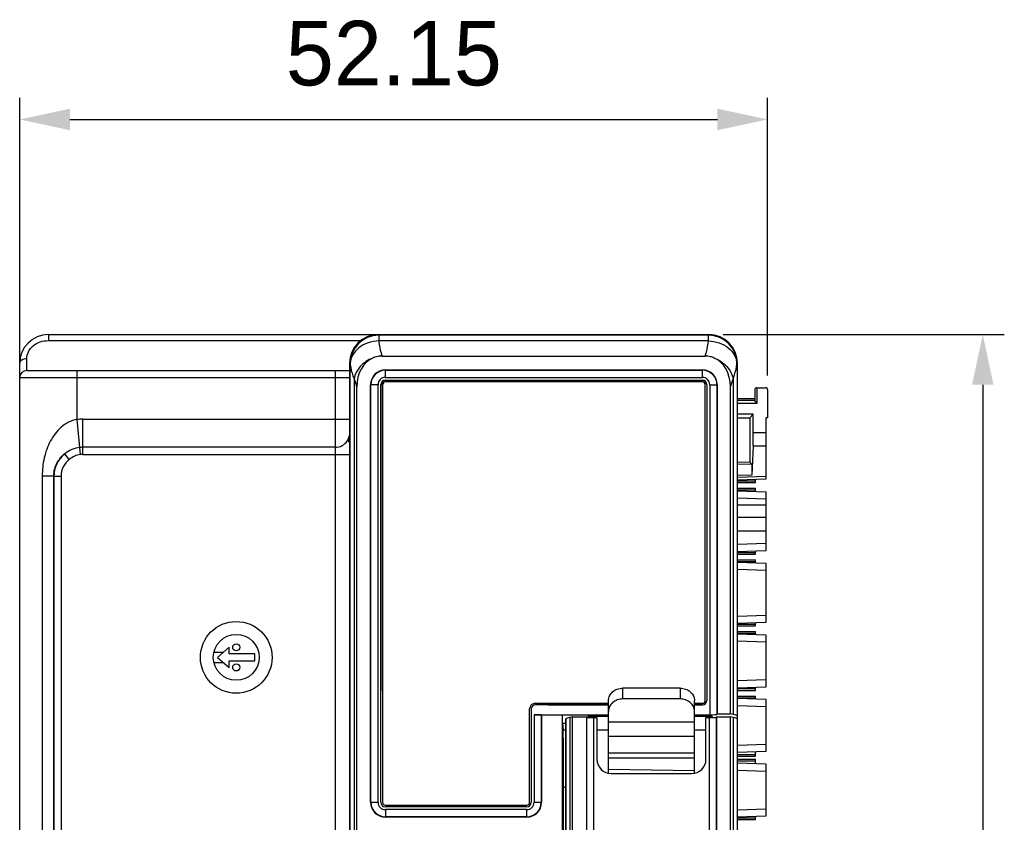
# Model space of a CAD drawing. Header units: millimetres. Extents: x 0 to 421, y 0 to 299.
# Tile 10 of 14: x 118 to 187, y 113 to 169. Entities that reach past the tile are written whole.
import ezdxf

# ---------------------------------------------------------------- set-up
doc = ezdxf.new("R2010")
doc.units = ezdxf.units.MM
doc.header["$LTSCALE"] = 65.395
doc.header["$PDMODE"] = 3
doc.header["$PDSIZE"] = 0.01
doc.layers.get('0').update_dxf_attribs({"linetype": 'CONTINUOUS'})
doc.layers.get('Defpoints').update_dxf_attribs({"linetype": 'CONTINUOUS'})
for name, color, linetype in [('COUPLER-SHAPE', 7, 'CONTINUOUS'), ('IO_COUPLER_MODULE-DIM', 7, 'CONTINUOUS'), ('TERMINAL_PLUG-SHAPE', 7, 'CONTINUOUS')]:
    doc.layers.add(name, color=color, linetype=linetype)
doc.styles.get("Standard").update_dxf_attribs({"font": 'gothic.ttf'})
doc.dimstyles.new('DIMSTYLE_1', dxfattribs={"dimtxt": 3.5, "dimasz": 3.5, "dimexe": 1.5, "dimexo": 1, "dimgap": 0.875, "dimtad": 1, "dimdec": 5, "dimdsep": 46, "dimtxsty": 'STANDARD', "dimblk": '_FILLED', "dimblk1": '_FILLED', "dimblk2": '_FILLED', "dimcen": 0.09, "dimadec": 5, "dimazin": 2, "dimtp": 0.2, "dimtm": 0.2, "dimtfac": 1, "dimtdec": 5, "dimtofl": 0, "dimtmove": 0, "dimatfit": 3, "dimldrblk": '_FILLED', "dimfxl": 1, "dimtolj": 1, "dimarcsym": 0})

# ---------------------------------------------------------------- blocks, each defined once
blk = doc.blocks.new('_FILLED')
at = {"color": 0, "linetype": 'ByBlock'}
blk.add_solid([(0, 0), (-1, 0.214), (-1, -0.214)], dxfattribs=at)
blk = doc.blocks.new('*D138')
at = {"layer": 'Defpoints', "color": 0, "linetype": 'Continuous'}
for p in [(170.299, 162.214), (118.149, 144.214), (170.299, 143.364)]:
    blk.add_point(p, dxfattribs=at)
at = {"layer": 'IO_COUPLER_MODULE-DIM', "color": 0, "linetype": 'Continuous', "lineweight": -2}
for p, q in [((118.149, 145.214), (118.149, 163.714)), ((170.299, 144.364), (170.299, 163.714)), ((121.649, 162.214), (166.799, 162.214))]:
    blk.add_line(p, q, dxfattribs=at)
at = {"layer": 'IO_COUPLER_MODULE-DIM', "color": 0, "linetype": 'Continuous', "lineweight": -2, "xscale": 3.5, "yscale": 3.5, "zscale": 3.5, "rotation": 180}
blk.add_blockref('_FILLED', (118.149, 162.214), dxfattribs=at)
at = {"layer": 'IO_COUPLER_MODULE-DIM', "color": 0, "linetype": 'Continuous', "lineweight": -2, "xscale": 3.5, "yscale": 3.5, "zscale": 3.5}
blk.add_blockref('_FILLED', (170.299, 162.214), dxfattribs=at)
at = {"layer": 'IO_COUPLER_MODULE-DIM', "color": 0, "linetype": 'Continuous', "insert": (144.235, 169.089), "char_height": 4.5, "attachment_point": 2, "line_spacing_factor": 0.9}
blk.add_mtext('\\A1;52.15', dxfattribs=at)
blk = doc.blocks.new('*D139')
at = {"layer": 'Defpoints', "color": 0, "linetype": 'Continuous'}
for p in [(166.199, 147.214), (166.202, 46.214), (185.299, 46.214)]:
    blk.add_point(p, dxfattribs=at)
at = {"layer": 'IO_COUPLER_MODULE-DIM', "color": 0, "linetype": 'Continuous', "lineweight": -2}
for p, q in [((167.199, 147.214), (186.799, 147.214)), ((185.299, 143.714), (185.299, 49.714)), ((167.202, 46.214), (186.799, 46.214))]:
    blk.add_line(p, q, dxfattribs=at)
at = {"layer": 'IO_COUPLER_MODULE-DIM', "color": 0, "linetype": 'Continuous', "lineweight": -2, "xscale": 3.5, "yscale": 3.5, "zscale": 3.5}
for p, rotation in [((185.299, 147.214), 90), ((185.299, 46.214), 270)]:
    blk.add_blockref('_FILLED', p, dxfattribs=dict(at, rotation=rotation))
at = {"layer": 'IO_COUPLER_MODULE-DIM', "color": 0, "linetype": 'Continuous', "insert": (178.424, 96.773), "char_height": 4.5, "attachment_point": 2, "rotation": 90, "line_spacing_factor": 0.9}
blk.add_mtext('\\A1;101', dxfattribs=at)

msp = doc.modelspace()

# ---------------------------------------------------------------- linework, layer by layer
at = {"layer": 'COUPLER-SHAPE', "color": 7, "linetype": 'Continuous'}
for p, q in [((120.149485, 147.214469), (120.149485, 146.797802)), ((120.149485, 147.214469), (166.199485, 147.214469)), ((143.146745, 147.214469), (143.17562, 147.185594)), ((143.183566, 147.178726), (143.183566, 146.781467)), ((166.165405, 147.178726), (143.183566, 147.178726)), ((166.165405, 146.781467), (166.165405, 147.178726)), ((166.173351, 147.185594), (166.202226, 147.214469)), ((120.149485, 146.797802), (141.930085, 146.797802)), ((166.165405, 146.781467), (143.183566, 146.781467)), ((118.649485, 144.714469), (118.649485, 145.547802)), ((143.40229, 145.74223), (143.411519, 145.714469)), ((143.411519, 145.714469), (165.937452, 145.714469)), ((165.937452, 145.714469), (165.946681, 145.74223)), ((118.149485, 48.814469), (118.149485, 145.214469)), ((141.149485, 145.21721), (141.17836, 145.188334)), ((141.149485, 145.214469), (141.149485, 48.214469)), ((141.17836, 145.188334), (141.17836, 49.443065)), ((168.17061, 145.188334), (168.199485, 145.21721)), ((168.17061, 145.188334), (168.17061, 120.628047)), ((168.199485, 120.398897), (168.199485, 145.214469)), ((118.149485, 144.214469), (141.149485, 144.214469)), ((118.649485, 144.714469), (141.149485, 144.714469)), ((122.149485, 141.296013), (122.149485, 144.714469)), ((140.149485, 144.714469), (140.149485, 48.714469)), ((143.649485, 144.749389), (165.749485, 144.749389)), ((143.649485, 144.231624), (143.649485, 144.73132)), ((143.649485, 144.73132), (165.749485, 144.73132)), ((143.649485, 144.231624), (165.749485, 144.231624)), ((165.749485, 144.231624), (165.749485, 144.73132)), ((141.461699, 144.14223), (141.461699, 52.855612)), ((141.461699, 144.14223), (141.649485, 143.577351)), ((141.649485, 54.550249), (141.649485, 143.577351)), ((142.614565, 114.614469), (142.614565, 143.714469)), ((142.632634, 114.614469), (142.632634, 143.714469)), ((143.13233, 143.714469), (142.632634, 143.714469)), ((143.13233, 114.614469), (143.13233, 143.714469)), ((143.330285, 114.614469), (143.330285, 143.714469)), ((143.349485, 122.390598), (143.349485, 143.714469)), ((143.449485, 143.714469), (143.449485, 114.614469)), ((143.649485, 144.033669), (165.749485, 144.033669)), ((143.649485, 144.014469), (165.749485, 144.014469)), ((165.749485, 143.914469), (143.649485, 143.914469)), ((165.949485, 121.714469), (165.949485, 143.714469)), ((166.049485, 143.714469), (166.049485, 121.714469)), ((166.068686, 143.714469), (166.068686, 121.714469)), ((166.266641, 143.714469), (166.266641, 120.714469)), ((166.266641, 143.714469), (166.766336, 143.714469)), ((166.766336, 143.714469), (166.766336, 120.739758)), ((166.784406, 143.714469), (166.784406, 120.766876)), ((167.699485, 143.577351), (167.887272, 144.14223)), ((167.699485, 120.766876), (167.699485, 143.577351)), ((167.887272, 144.14223), (167.887272, 120.727404)), ((169.549485, 143.514469), (169.549485, 142.414469)), ((169.549485, 143.514469), (170.149485, 143.514469)), ((169.399485, 143.364469), (169.399485, 142.564469)), ((170.299485, 143.364469), (170.299485, 141.414469)), ((168.199485, 142.764469), (169.399485, 142.764469)), ((169.399485, 142.614469), (168.199485, 142.614469)), ((169.549485, 142.414469), (168.199485, 142.414469)), ((169.399485, 142.564469), (169.549485, 142.414469)), ((169.293856, 141.65884), (168.199485, 141.65884)), ((169.293856, 141.65884), (169.049485, 141.414469)), ((169.293856, 140.396012), (169.293856, 141.65884)), ((122.392404, 138.858598), (122.149485, 141.296019)), ((122.54583, 138.866198), (122.54583, 141.315688)), ((122.54583, 141.315688), (141.149485, 141.315688)), ((168.199485, 141.414469), (169.049485, 141.414469)), ((169.049485, 141.414469), (169.049485, 138.325041)), ((170.199485, 137.164469), (170.199485, 141.414469)), ((170.299485, 141.414469), (170.199485, 141.414469)), ((169.293856, 140.396012), (170.199485, 140.396012)), ((169.282784, 139.465261), (169.191932, 137.420479)), ((169.282784, 139.465261), (170.199485, 139.465261)), ((121.602267, 138.509139), (121.292813, 138.901107)), ((140.149485, 139.356096), (122.54583, 139.356096)), ((122.54583, 138.866198), (141.149485, 138.866198)), ((169.049485, 138.325041), (168.199485, 138.295359)), ((169.189527, 138.189804), (168.199485, 138.156703)), ((169.189527, 138.189804), (169.049485, 138.325041)), ((169.189527, 138.189804), (169.191932, 137.420479)), ((119.719955, 137.361201), (120.503972, 137.361201)), ((119.719955, 137.361199), (119.719955, 56.067737)), ((120.503972, 137.361201), (120.503972, 56.067737)), ((120.532634, 137.332538), (120.503972, 137.361201)), ((120.532634, 137.332538), (120.532634, 56.096399)), ((121.03233, 137.332538), (120.532634, 137.332538)), ((121.03233, 137.332538), (121.03233, 56.096399)), ((169.191932, 137.420479), (168.199485, 137.387297)), ((168.199485, 137.269272), (170.199485, 137.339114)), ((168.199485, 137.094627), (170.199485, 137.164469)), ((168.199485, 137.031626), (169.449485, 137.031626)), ((168.199485, 136.914469), (169.449485, 136.914469)), ((169.449485, 136.914469), (169.449485, 137.138278)), ((168.199485, 136.514469), (169.449485, 136.514469)), ((168.199485, 136.397311), (169.449485, 136.397311)), ((168.199485, 136.33431), (170.199485, 136.264469)), ((169.449485, 136.290659), (169.449485, 136.514469)), ((170.199485, 132.164469), (170.199485, 136.264469)), ((168.199485, 135.834005), (170.199485, 135.764164)), ((170.199485, 135.314469), (168.199485, 135.314469)), ((170.199485, 134.463677), (168.199485, 134.463677)), ((168.199485, 133.532925), (170.199485, 133.532925)), ((168.199485, 132.594932), (170.199485, 132.664773)), ((168.199485, 132.094627), (170.199485, 132.164469)), ((168.199485, 132.031626), (169.449485, 132.031626)), ((168.199485, 131.914469), (169.449485, 131.914469)), ((169.449485, 131.914469), (169.449485, 132.138278)), ((168.199485, 131.514469), (169.449485, 131.514469)), ((168.199485, 131.397311), (169.449485, 131.397311)), ((170.199485, 131.264469), (168.199485, 131.33431)), ((169.449485, 131.290659), (169.449485, 131.514469)), ((170.199485, 127.164469), (170.199485, 131.264469)), ((170.199485, 130.764164), (168.199485, 130.834005)), ((168.199485, 127.594932), (170.199485, 127.664773)), ((168.199485, 127.094627), (170.199485, 127.164469)), ((168.199485, 127.031626), (169.449485, 127.031626)), ((169.449485, 126.914469), (169.449485, 127.138278)), ((168.199485, 126.914469), (169.449485, 126.914469)), ((168.199485, 126.514469), (169.449485, 126.514469)), ((168.199485, 126.397311), (169.449485, 126.397311)), ((170.199485, 126.264469), (168.199485, 126.33431)), ((169.449485, 126.290659), (169.449485, 126.514469)), ((170.199485, 125.764164), (168.199485, 125.834005)), ((170.199485, 122.664469), (170.199485, 126.264469)), ((131.688236, 125.064469), (132.323875, 125.064469)), ((131.949485, 124.714469), (132.749485, 125.414469)), ((132.323875, 125.04206), (132.323875, 125.064469)), ((132.749485, 124.964469), (132.749485, 125.414469)), ((134.549485, 124.964469), (132.749485, 124.964469)), ((134.549485, 124.464469), (134.549485, 124.964469)), ((131.688236, 124.364469), (132.323875, 124.364469)), ((131.949485, 124.714469), (132.749485, 124.014469)), ((132.323875, 124.364469), (132.323875, 124.386878)), ((132.749485, 124.014469), (132.749485, 124.464469)), ((132.749485, 124.464469), (134.549485, 124.464469)), ((168.199485, 123.094932), (170.199485, 123.164773)), ((168.199485, 122.594627), (170.199485, 122.664469)), ((168.199485, 122.531626), (169.449485, 122.531626)), ((168.199485, 122.414469), (169.449485, 122.414469)), ((169.449485, 122.414469), (169.449485, 122.638278)), ((154.099485, 121.514469), (159.199485, 121.514469)), ((165.199485, 121.514469), (165.749485, 121.514469)), ((168.199485, 122.014469), (169.449485, 122.014469)), ((168.199485, 121.897311), (169.449485, 121.897311)), ((170.199485, 121.764469), (168.199485, 121.83431)), ((169.449485, 121.790659), (169.449485, 122.014469)), ((170.199485, 118.164469), (170.199485, 121.764469)), ((153.699485, 114.614469), (153.699485, 121.114469)), ((153.818686, 121.114469), (153.818686, 114.614469)), ((159.199485, 121.395268), (154.099485, 121.395268)), ((154.99427, 121.414469), (159.199485, 121.414469)), ((165.199485, 121.414469), (165.749485, 121.414469)), ((165.749485, 121.395268), (165.199485, 121.395268)), ((170.199485, 121.264164), (168.199485, 121.334005)), ((154.016641, 120.714469), (154.016641, 114.614469)), ((154.016641, 120.714469), (159.199485, 120.714469)), ((154.516336, 120.697618), (154.516336, 114.614469)), ((154.534406, 120.679548), (154.516336, 120.697618)), ((154.534406, 120.679548), (154.534406, 114.614469)), ((155.999485, 120.679548), (154.534406, 120.679548)), ((155.999485, 48.214469), (155.999485, 120.714469)), ((157.742342, 120.540697), (157.760072, 120.593931)), ((159.199485, 120.59131), (157.760072, 120.593931)), ((157.787356, 120.525705), (157.809207, 120.59131)), ((165.199485, 120.714469), (166.266641, 120.714469)), ((166.438899, 120.593931), (165.199485, 120.59131)), ((166.414708, 120.516417), (166.389764, 120.59131)), ((166.464281, 120.517722), (166.438899, 120.593931)), ((166.784406, 120.766876), (166.766336, 120.739758)), ((166.784406, 120.766876), (167.699485, 120.766876)), ((167.887272, 120.727404), (167.699485, 120.766876)), ((168.199485, 120.599171), (168.17061, 120.628047)), ((155.999485, 120.111779), (156.045088, 119.655342)), ((156.199485, 120.111779), (155.999485, 120.111779)), ((156.045088, 119.655342), (156.199485, 119.655342)), ((158.399485, 119.655342), (159.199485, 119.655342)), ((165.199485, 119.655342), (165.999485, 119.655342)), ((168.199485, 118.594932), (170.199485, 118.664773)), ((168.199485, 118.094627), (170.199485, 118.164469)), ((169.449485, 117.814469), (169.449485, 118.138278)), ((168.199485, 117.931626), (169.449485, 117.931626)), ((168.199485, 117.814469), (169.449485, 117.814469)), ((168.199485, 117.614469), (169.449485, 117.614469)), ((168.199485, 117.497311), (169.449485, 117.497311)), ((169.449485, 117.290659), (169.449485, 117.614469)), ((170.199485, 117.264469), (168.199485, 117.33431)), ((170.199485, 116.764164), (168.199485, 116.834005)), ((170.199485, 113.664469), (170.199485, 117.264469)), ((156.064936, 49.214469), (156.064936, 115.660824)), ((156.064936, 115.660824), (156.199485, 115.660824)), ((142.614565, 114.614469), (143.13233, 114.614469)), ((143.649485, 114.414469), (153.499485, 114.414469)), ((153.499485, 114.295268), (143.649485, 114.295268)), ((143.649485, 114.097313), (143.649485, 113.597618)), ((153.499485, 114.097313), (143.649485, 114.097313)), ((153.499485, 113.579548), (153.499485, 114.097313)), ((154.016641, 114.614469), (154.534406, 114.614469)), ((168.199485, 114.094932), (170.199485, 114.164773)), ((153.499485, 113.597618), (143.649485, 113.597618)), ((153.499485, 113.579548), (143.649485, 113.579548)), ((168.199485, 113.594627), (170.199485, 113.664469)), ((168.199485, 113.531626), (169.449485, 113.531626)), ((168.199485, 113.414469), (169.449485, 113.414469)), ((169.449485, 113.414469), (169.449485, 113.638278))]:
    msp.add_line(p, q, dxfattribs=at)
for centre, radius in [((133.249485, 124.714469), 2.500076), ((133.249485, 124.714469), 1.6), ((133.249485, 125.414469), 0.25), ((133.249485, 124.014469), 0.25)]:
    msp.add_circle(centre, radius, dxfattribs=at)
for centre, radius, start, end in [((120.149485, 145.214469), 2, 90, 180), ((143.149485, 145.214469), 2, 90, 180), ((143.182116, 145.181838), 2.003776, 90.1857572, 179.8142428), ((143.193171, 145.173993), 2.004839, 90.27453564, 179.78641228), ((166.155799, 145.173993), 2.004839, 0.21358769, 89.72546434), ((166.166855, 145.181838), 2.003776, 0.18575719, 89.81424281), ((166.199485, 145.214469), 2, 0, 90), ((143.403305, 144.139177), 1.574762, 103.21781454, 113.55965204), ((143.701824, 143.250269), 2.509899, 96.85408059, 105.21243576), ((165.647147, 143.250269), 2.509899, 74.78756431, 83.14591938), ((165.945666, 144.139177), 1.574762, 66.4403478, 76.78218554), ((118.649485, 144.214469), 0.5, 90, 180), ((143.649485, 143.714469), 1.034921, 90, 180), ((143.649485, 143.714469), 1.016851, 90, 180), ((143.649485, 143.714469), 0.517156, 90, 180), ((165.749485, 143.714469), 1.034921, 0, 90), ((165.749485, 143.714469), 1.016851, 0, 90), ((165.749485, 143.714469), 0.517156, 0, 90), ((143.649485, 143.714469), 0.319201, 90, 180), ((143.649485, 143.714469), 0.3, 90, 180), ((143.649485, 143.714469), 0.2, 90, 180), ((165.749485, 143.714469), 0.319201, 0, 90), ((165.749485, 143.714469), 0.3, 0, 90), ((165.749485, 143.714469), 0.2, 0, 90), ((169.549485, 143.364469), 0.15, 90, 180), ((170.149485, 143.364469), 0.15, 0, 90), ((122.54594, 137.311513), 4.004175, 90.0015806, 95.68218404), ((140.181941, 140.337063), 0.96758, 341.69176075, 350.81569603), ((140.176484, 140.340151), 0.973731, 326.01652261, 341.62009122), ((122.531905, 137.332115), 1.99927, 128.30012643, 179.98786648), ((122.545987, 137.310579), 2.045516, 90.00440615, 95.67909913), ((122.545865, 137.313017), 1.553181, 90.00131302, 95.6703512), ((122.531241, 137.332814), 1.498911, 128.2990524, 180.01056092), ((154.099485, 121.114469), 0.4, 90, 180), ((165.749485, 121.714469), 0.319201, 270, 0), ((165.749485, 121.714469), 0.3, 270, 0), ((165.749485, 121.714469), 0.2, 270, 0), ((154.099485, 121.114469), 0.280799, 90, 180), ((143.649485, 114.614469), 1.034921, 180, 270), ((143.649485, 114.614469), 1.016851, 180, 270), ((143.649485, 114.614469), 0.517156, 180, 270), ((143.649485, 114.614469), 0.319201, 180, 270), ((143.649485, 114.614469), 0.2, 180, 270), ((153.499485, 114.614469), 1.034921, 270, 0), ((153.499485, 114.614469), 1.016851, 270, 0), ((153.499485, 114.614469), 0.517156, 270, 0), ((153.499485, 114.614469), 0.319201, 270, 0), ((153.499485, 114.614469), 0.2, 270, 0)]:
    msp.add_arc(centre, radius, start, end, dxfattribs=at)
for centre, major_axis, ratio, start_param, end_param in [((143.710713, 143.214469), (0.804192, -2.419077), 0.784545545, -3.070568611, -1.971592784), ((143.710713, 143.214469), (0.804192, -2.419077), 0.784545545, 2.886463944, 3.070568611), ((165.638258, 143.214469), (0.804192, 2.419077), 0.784545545, 0.071024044, 0.25512871), ((165.638258, 143.214469), (0.804192, 2.419077), 0.784545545, -1.16999987, -0.071024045), ((169.276401, 140.396012), (0, 1), 0.017455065, -2.767259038, -1.570796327), ((154.016641, 120.697008), (0.5, 0), 0.034920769, 0.034906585, 1.570796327), ((166.266641, 120.740672), (0.5, 0), 0.052407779, -1.570796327, -0.034906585), ((158.184315, 120.600618), (10, 0), 0.052407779, 0.052359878, 0.244346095), ((156.043992, 115.660824), (0, 4), 0.005236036, -1.570796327, -0.052359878)]:
    msp.add_ellipse(centre, major_axis=major_axis, ratio=ratio, start_param=start_param, end_param=end_param, dxfattribs=at)
for points in [[(143.17562, 147.185594), (143.178095, 147.183118), (143.18078, 147.180846), (143.183566, 147.178726)], [(166.165405, 147.178726), (166.168191, 147.180846), (166.170876, 147.183118), (166.173351, 147.185594)], [(141.17836, 145.188334), (141.181504, 145.18582), (141.184855, 145.18356), (141.188293, 145.181467)], [(168.160678, 145.181467), (168.164116, 145.18356), (168.167467, 145.18582), (168.17061, 145.188334)], [(141.118188, 139.962367), (141.121701, 139.97971), (141.125148, 139.997069), (141.128369, 140.014469)]]:
    msp.add_open_spline(points, degree=3, dxfattribs=at)
for points, knots in [([(118.649485, 145.547802), (118.64951, 145.704488), (118.729227, 146.045146), (119.071886, 146.465625), (119.575428, 146.737042), (119.958523, 146.79779), (120.149485, 146.797802)], [0, 0, 0, 0, 0.21858909, 0.469671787, 0.733592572, 1, 1, 1, 1]), ([(143.183566, 146.781467), (142.930958, 146.773115), (142.434974, 146.681133), (141.790251, 146.335548), (141.399767, 145.894144), (141.229698, 145.492294), (141.193577, 145.284229), (141.188293, 145.181467)], [0, 0, 0, 0, 0.272191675, 0.533442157, 0.775049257, 0.889185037, 1, 1, 1, 1]), ([(143.183566, 146.781467), (143.191592, 146.694069), (143.234238, 146.342112), (143.318164, 145.995288), (143.40229, 145.74223)], [0, 0, 0, 0, 0.24761836, 1, 1, 1, 1]), ([(165.946681, 145.74223), (165.975004, 145.82743), (166.077412, 146.166815), (166.141202, 146.517922), (166.165405, 146.781467)], [0, 0, 0, 0, 0.253312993, 1, 1, 1, 1]), ([(166.165405, 146.781467), (166.418013, 146.773115), (166.913996, 146.681133), (167.55872, 146.335548), (167.949204, 145.894144), (168.119273, 145.492294), (168.155394, 145.284229), (168.160678, 145.181467)], [0, 0, 0, 0, 0.272191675, 0.533442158, 0.775049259, 0.889185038, 1, 1, 1, 1]), ([(118.149485, 145.214469), (118.149485, 145.258843), (118.180922, 145.355233), (118.297928, 145.462971), (118.4609, 145.532095), (118.585147, 145.547804), (118.649485, 145.547802)], [0, 0, 0, 0, 0.202675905, 0.435781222, 0.706137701, 1, 1, 1, 1]), ([(142.773867, 145.582674), (142.605479, 145.51606), (142.287297, 145.3493), (141.88729, 145.008202), (141.596702, 144.601445), (141.488497, 144.294452), (141.461699, 144.14223)], [0, 0, 0, 0, 0.26801508, 0.526788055, 0.771240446, 1, 1, 1, 1]), ([(166.575104, 145.582674), (166.743492, 145.51606), (167.061674, 145.3493), (167.461681, 145.008202), (167.752269, 144.601445), (167.860474, 144.294452), (167.887272, 144.14223)], [0, 0, 0, 0, 0.26801508, 0.526788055, 0.771240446, 1, 1, 1, 1]), ([(141.188293, 145.181467), (141.198352, 145.093841), (141.252157, 144.738859), (141.357835, 144.392175), (141.461699, 144.14223)], [0, 0, 0, 0, 0.245777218, 1, 1, 1, 1]), ([(167.887272, 144.14223), (167.922486, 144.22697), (168.049291, 144.562739), (168.130217, 144.916121), (168.160678, 145.181467)], [0, 0, 0, 0, 0.255717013, 1, 1, 1, 1]), ([(122.149485, 141.29602), (121.941381, 141.26477), (121.53608, 141.130799), (121.019312, 140.769986), (120.599861, 140.309636), (120.160145, 139.609106), (119.809441, 138.617931), (119.719951, 137.781736), (119.719955, 137.361199)], [0, 0, 0, 0, 0.126566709, 0.251597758, 0.375319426, 0.498666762, 0.747070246, 1, 1, 1, 1]), ([(140.149485, 139.356096), (140.312159, 139.356096), (140.641245, 139.435737), (140.893735, 139.662124), (140.983921, 139.795913)], [0, 0, 0, 0, 0.502044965, 1, 1, 1, 1]), ([(141.114214, 139.714469), (141.101737, 139.714469), (141.089567, 139.74749), (141.088975, 139.785147), (141.091471, 139.815084), (141.093681, 139.83144)], [0, 0, 0, 0, 0.301407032, 0.601340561, 1, 1, 1, 1]), ([(141.093681, 139.83144), (141.095037, 139.841477), (141.102055, 139.885338), (141.111384, 139.928771), (141.118188, 139.962367)], [0, 0, 0, 0, 0.228085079, 1, 1, 1, 1]), ([(121.292795, 138.901092), (121.067513, 138.733702), (120.769534, 138.398131), (120.545077, 137.84199), (120.503777, 137.525275), (120.503972, 137.361201)], [0, 0, 0, 0, 0.471344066, 0.7244534, 1, 1, 1, 1]), ([(122.34357, 139.346052), (122.152265, 139.327027), (121.774719, 139.223144), (121.444064, 139.019265), (121.292816, 138.901109)], [0, 0, 0, 0, 0.500414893, 1, 1, 1, 1]), ([(122.392404, 138.858598), (122.247848, 138.844245), (121.963142, 138.758334), (121.716562, 138.599363), (121.602267, 138.509139)], [0, 0, 0, 0, 0.499400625, 1, 1, 1, 1])]:
    msp.add_open_spline(points, degree=3, knots=knots, dxfattribs=at)
at = {"layer": 'TERMINAL_PLUG-SHAPE', "color": 7, "linetype": 'Continuous'}
for p, q in [((160.199485, 121.814469), (160.199485, 122.564469)), ((164.199485, 122.564469), (160.199485, 122.564469)), ((164.199485, 122.564469), (164.199485, 121.814469)), ((159.199485, 116.637296), (159.199485, 121.698443)), ((164.199485, 121.814469), (160.199485, 121.814469)), ((165.199485, 116.637296), (165.199485, 121.698443)), ((156.22836, 120.427772), (156.199485, 120.398897)), ((156.199485, 120.398897), (156.199485, 48.214469)), ((156.22836, 120.427772), (156.22836, 49.443065)), ((156.699485, 120.566602), (156.511699, 120.52713)), ((156.511699, 120.52713), (156.511699, 52.855612)), ((156.699485, 54.550249), (156.699485, 120.566602)), ((156.699485, 120.566602), (157.664565, 120.566602)), ((157.664565, 120.566602), (157.664594, 54.515328)), ((157.664565, 120.566602), (157.682634, 120.539484)), ((157.682634, 54.533398), (157.682634, 120.539484)), ((158.18233, 112.571178), (158.18233, 120.514194)), ((158.18233, 120.514194), (158.399485, 120.514194)), ((158.399485, 120.514194), (158.399485, 117.614469)), ((159.199485, 120.215966), (165.199485, 120.215966)), ((165.999485, 117.614469), (165.999485, 120.514194)), ((165.999485, 120.514194), (166.216641, 120.514194)), ((166.216641, 120.514194), (166.216641, 112.571178)), ((166.734406, 120.566602), (166.716336, 120.539484)), ((166.716336, 120.539484), (166.716336, 54.533398)), ((166.734406, 120.566602), (166.734376, 54.515328)), ((166.734406, 120.566602), (167.699485, 120.566602)), ((167.699485, 54.550249), (167.699485, 120.566602)), ((167.887272, 120.52713), (167.699485, 120.566602)), ((167.887272, 120.52713), (167.887272, 52.855612)), ((168.17061, 120.427772), (168.17061, 49.443065)), ((168.199485, 120.398897), (168.17061, 120.427772)), ((168.199485, 48.214469), (168.199485, 120.398897)), ((159.199485, 119.218706), (165.199485, 119.218706)), ((165.199485, 118.044466), (159.199485, 118.044466)), ((165.199485, 117.695588), (159.199485, 117.695588)), ((165.199485, 116.814469), (159.199485, 116.902348)), ((159.399485, 116.614469), (164.999485, 116.614469))]:
    msp.add_line(p, q, dxfattribs=at)
for centre, start, end in [((159.399485, 117.614469), 180, 270), ((164.999485, 117.614469), 270, 0)]:
    msp.add_arc(centre, 1, start, end, dxfattribs=at)
for centre, major_axis, start_param, end_param in [((166.214656, 120.400344), (10, 0), 2.897246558, 3.089232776), ((158.18233, 120.540398), (0.5, 0), -3.106686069, -1.570796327), ((166.216641, 120.540398), (0.5, 0), -1.570796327, -0.034906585), ((158.184315, 120.400344), (10, 0), 0.052359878, 0.244346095)]:
    msp.add_ellipse(centre, major_axis=major_axis, ratio=0.052407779, start_param=start_param, end_param=end_param, dxfattribs=at)
for points, knots in [([(159.199485, 121.698443), (159.199485, 121.811791), (159.254549, 122.046364), (159.482235, 122.333502), (159.813433, 122.52134), (160.070045, 122.564469), (160.199485, 122.564469)], [0, 0, 0, 0, 0.23321751, 0.476599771, 0.733671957, 1, 1, 1, 1]), ([(164.199485, 122.564469), (164.328925, 122.564469), (164.585538, 122.52134), (164.916736, 122.333502), (165.144422, 122.046364), (165.199485, 121.811791), (165.199485, 121.698443)], [0, 0, 0, 0, 0.266328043, 0.523400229, 0.76678249, 1, 1, 1, 1]), ([(160.199485, 121.814469), (160.070045, 121.814469), (159.813433, 121.77134), (159.482235, 121.583502), (159.254549, 121.296364), (159.199485, 121.061791), (159.199485, 120.948443)], [0, 0, 0, 0, 0.266328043, 0.523400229, 0.76678249, 1, 1, 1, 1]), ([(165.199485, 120.948443), (165.199485, 121.061791), (165.144422, 121.296364), (164.916736, 121.583502), (164.585538, 121.77134), (164.328925, 121.814469), (164.199485, 121.814469)], [0, 0, 0, 0, 0.23321751, 0.476599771, 0.733671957, 1, 1, 1, 1])]:
    msp.add_open_spline(points, degree=3, knots=knots, dxfattribs=at)

# ---------------------------------------------------------------- dimensions: what is measured, and where the dimension line sits
at = {"layer": 'IO_COUPLER_MODULE-DIM', "color": 5, "linetype": 'Continuous'}
dim = msp.add_linear_dim(base=(170.299485, 162.214469), p1=(118.149485, 144.214469), p2=(170.299485, 143.364469), dimstyle='DIMSTYLE_1', override={"dimtxt": 4.5}, dxfattribs=at)
dim.commit()
dim.dimension.update_dxf_attribs({"geometry": '*D138', "text_midpoint": (144.235243, 162.214469), "dimtype": 160})
dim = msp.add_linear_dim(base=(185.299485, 46.214469), p1=(166.199485, 147.214469), p2=(166.202027, 46.214469), angle=270, dimstyle='DIMSTYLE_1', override={"dimtxt": 4.5}, dxfattribs=at)
dim.commit()
dim.dimension.update_dxf_attribs({"geometry": '*D139', "text_midpoint": (185.299485, 96.773357), "dimtype": 160})

doc.saveas('drawing.dxf')
